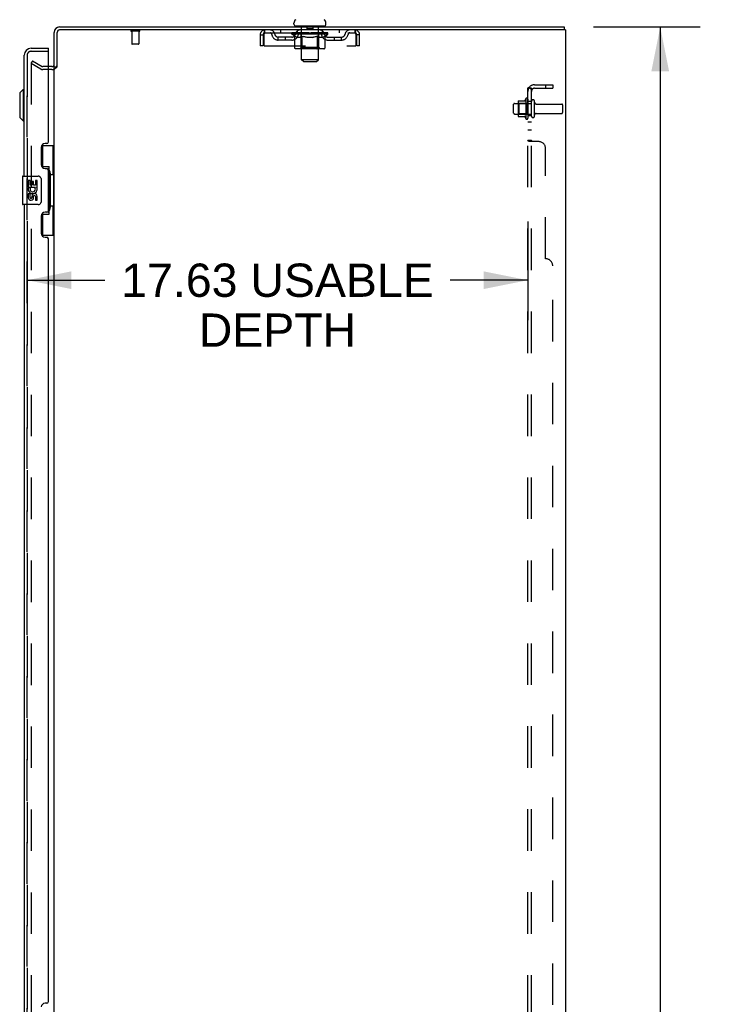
# Model space of a CAD drawing. Header units: inches. Extents: x 0 to 265, y 0 to 172.
# Tile 36 of 39: x 139 to 164, y 94 to 129. Entities that reach past the tile are written whole.
import ezdxf

# ---------------------------------------------------------------- set-up
doc = ezdxf.new("R2010")
doc.units = ezdxf.units.IN
doc.header["$LTSCALE"] = 14.592486
doc.header["$MEASUREMENT"] = 0
doc.linetypes.add('HIDDEN', pattern=[0.2, 0.1, -0.1])
doc.layers.get('0').update_dxf_attribs({"linetype": 'CONTINUOUS'})
for name, color, linetype in [('DEFAULT_2', 8, 'HIDDEN'), ('DIMENSIONS', 7, 'CONTINUOUS'), ('LEFTHAND_DOOR_ASSEMBLY', 7, 'CONTINUOUS'), ('RIGHTHAND_DOOR_ASSEMBLY', 7, 'CONTINUOUS'), ('SUBPANEL', 7, 'CONTINUOUS')]:
    doc.layers.add(name, color=color, linetype=linetype)
doc.styles.get("Standard").update_dxf_attribs({"font": 'arial.ttf'})
doc.dimstyles.new('DIMSTYLE_1', dxfattribs={"dimtxt": 1.17052, "dimasz": 1.560694, "dimexe": 0.09, "dimexo": 0.07, "dimgap": 0.0375, "dimtad": 0, "dimtih": 1, "dimtoh": 1, "dimzin": 4, "dimdsep": 46, "dimtxsty": 'Standard', "dimblk": '_FILLED', "dimblk1": '_FILLED', "dimblk2": '_FILLED', "dimcen": 0.09, "dimadec": 3, "dimazin": 1, "dimtfac": 1, "dimtdec": 3, "dimtofl": 0, "dimtmove": 0, "dimatfit": 3, "dimldrblk": '_FILLED', "dimfxl": 0, "dimtolj": 1, "dimtzin": 4, "dimarcsym": 0})

# ---------------------------------------------------------------- blocks, each defined once
blk = doc.blocks.new('_FILLED')
at = {"color": 0, "linetype": 'ByBlock'}
blk.add_solid([(0, 0), (-1, 0.2), (-1, -0.2)], dxfattribs=at)
blk = doc.blocks.new('*D8')
at = {"layer": 'DIMENSIONS', "color": 2, "linetype": 'Continuous'}
for p, q in [((159.224, 128.43), (162.978, 128.43)), ((161.573, 128.43), (161.573, 93.601)), ((161.573, 56.43), (161.573, 91.26)), ((159.224, 56.43), (162.978, 56.43))]:
    blk.add_line(p, q, dxfattribs=at)
at = {"layer": 'DIMENSIONS', "color": 2, "linetype": 'Continuous', "xscale": 1.5606936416, "yscale": 1.5606936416, "zscale": 1.5606936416}
for p, rotation in [((161.573, 128.43), 90), ((161.573, 56.43), 270)]:
    blk.add_blockref('_FILLED', p, dxfattribs=dict(at, rotation=rotation))
at = {"layer": 'DIMENSIONS', "color": 2, "linetype": 'Continuous', "insert": (161.573, 93.015), "char_height": 1.1705, "width": 4.09029, "attachment_point": 2, "line_spacing_factor": 0.9}
blk.add_mtext('72.00', dxfattribs=at)
blk = doc.blocks.new('*D11')
at = {"layer": 'DIMENSIONS', "color": 2, "linetype": 'Continuous'}
for p, q in [((139.29, 121.588), (139.29, 118.115)), ((156.915, 121.588), (156.915, 118.115)), ((139.29, 119.52), (142.025, 119.52)), ((156.915, 119.52), (154.179, 119.52))]:
    blk.add_line(p, q, dxfattribs=at)
at = {"layer": 'DIMENSIONS', "color": 2, "linetype": 'Continuous', "xscale": 1.5606936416, "yscale": 1.5606936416, "zscale": 1.5606936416, "rotation": 180}
blk.add_blockref('_FILLED', (139.29, 119.52), dxfattribs=at)
at = {"layer": 'DIMENSIONS', "color": 2, "linetype": 'Continuous', "xscale": 1.5606936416, "yscale": 1.5606936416, "zscale": 1.5606936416}
blk.add_blockref('_FILLED', (156.915, 119.52), dxfattribs=at)
at = {"layer": 'DIMENSIONS', "color": 2, "linetype": 'Continuous', "insert": (148.102, 120.105), "char_height": 1.17052, "width": 10.98287, "attachment_point": 2, "line_spacing_factor": 0.9}
blk.add_mtext('17.63 USABLE\\PDEPTH', dxfattribs=at)

msp = doc.modelspace()

# ---------------------------------------------------------------- linework, layer by layer
at = {"color": 7, "linetype": 'Continuous'}
for p, q in [((148.681, 128.529), (148.681, 128.569)), ((149.806, 128.529), (149.806, 128.569)), ((140.244, 126.982), (140.244, 128.241)), ((140.433, 128.43), (158.192, 128.43)), ((148.744, 128.46), (148.744, 128.43)), ((149.744, 128.46), (148.744, 128.46)), ((149.744, 128.46), (149.744, 128.43)), ((158.192, 128.43), (158.192, 128.326)), ((140.159, 127.034), (140.04, 127.034)), ((140.348, 127.013), (140.244, 127.013)), ((140.316, 127.013), (140.316, 126.983))]:
    msp.add_line(p, q, dxfattribs=at)
at = {"color": 3, "linetype": 'Continuous'}
for p, q in [((140.348, 127.013), (140.348, 128.236)), ((158.244, 128.326), (140.438, 128.326)), ((158.244, 128.326), (158.244, 56.534)), ((140.244, 57.878), (140.244, 126.982))]:
    msp.add_line(p, q, dxfattribs=at)
at = {"color": 7, "linetype": 'Continuous'}
for centre, radius, start, end in [((148.825, 128.569), 0.144, 124.6624, 180), ((149.662, 128.569), 0.144, 360, 55.3376), ((140.433, 128.241), 0.189, 90, 180), ((148.75, 128.529), 0.069, 180, 265), ((149.737, 128.529), 0.069, 275, 360), ((140.159, 127.119), 0.085, 270, 360)]:
    msp.add_arc(centre, radius, start, end, dxfattribs=at)
at = {"color": 3, "linetype": 'Continuous'}
for centre, radius in [((140.438, 128.236), 0.09), ((140.433, 128.241), 0.085)]:
    msp.add_arc(centre, radius, 90, 180, dxfattribs=at)
at = {"layer": 'DEFAULT_2', "color": 8, "linetype": 'HIDDEN'}
for p, q in [((143.24, 128.283), (142.956, 128.283)), ((142.974, 128.283), (142.974, 127.836)), ((143.222, 128.283), (143.222, 127.836)), ((147.661, 128.222), (147.661, 128.326)), ((147.661, 128.222), (150.827, 128.222)), ((148.212, 128.326), (148.212, 128.222)), ((148.61, 128.175), (148.61, 128.216)), ((148.61, 128.215), (148.917, 128.215)), ((148.612, 128.215), (148.612, 128.22)), ((148.732, 128.219), (148.612, 128.22)), ((148.62, 128.216), (148.62, 128.222)), ((148.629, 128.212), (148.629, 128.216)), ((148.629, 128.212), (149.859, 128.212)), ((148.638, 128.212), (148.638, 128.216)), ((148.639, 128.212), (148.639, 128.216)), ((148.649, 128.216), (148.649, 128.222)), ((148.665, 128.212), (148.665, 128.216)), ((148.667, 128.212), (148.667, 128.216)), ((148.695, 128.216), (148.695, 128.222)), ((148.71, 128.212), (148.71, 128.216)), ((148.712, 128.212), (148.712, 128.216)), ((148.732, 128.215), (148.732, 128.219)), ((148.759, 128.216), (148.759, 128.222)), ((148.76, 128.212), (148.76, 128.215)), ((148.761, 128.212), (148.761, 128.215)), ((148.764, 128.212), (148.764, 128.215)), ((148.771, 128.212), (148.771, 128.216)), ((148.771, 128.212), (148.771, 128.215)), ((148.774, 128.212), (148.774, 128.216)), ((148.778, 128.212), (148.778, 128.216)), ((148.782, 128.212), (148.782, 128.215)), ((148.796, 128.212), (148.796, 128.215)), ((148.806, 128.222), (148.806, 128.326)), ((148.814, 128.212), (148.814, 128.215)), ((148.815, 128.212), (148.815, 128.218)), ((148.835, 128.212), (148.835, 128.215)), ((148.837, 128.216), (148.837, 128.222)), ((148.846, 128.212), (148.846, 128.216)), ((148.85, 128.212), (148.85, 128.216)), ((148.86, 128.212), (148.86, 128.215)), ((148.871, 128.212), (148.871, 128.219)), ((148.886, 128.212), (148.886, 128.215)), ((148.89, 128.212), (148.89, 128.215)), ((148.917, 128.212), (148.917, 128.215)), ((148.984, 128.215), (148.922, 128.215)), ((148.924, 128.46), (148.924, 128.43)), ((148.927, 128.216), (148.927, 128.222)), ((148.934, 128.212), (148.934, 128.216)), ((148.939, 128.212), (148.939, 128.216)), ((148.944, 127.279), (148.944, 128.43)), ((148.945, 128.212), (148.945, 128.221)), ((148.949, 128.212), (148.949, 128.215)), ((148.96, 128.212), (148.96, 128.215)), ((148.984, 128.212), (148.984, 128.215)), ((149.059, 128.215), (149, 128.215)), ((149.02, 128.212), (149.02, 128.215)), ((149.027, 128.216), (149.027, 128.222)), ((149.031, 128.212), (149.031, 128.216)), ((149.033, 128.212), (149.033, 128.222)), ((149.036, 128.212), (149.036, 128.216)), ((149.043, 128.212), (149.043, 128.216)), ((149.059, 128.212), (149.059, 128.215)), ((149.139, 128.215), (149.085, 128.215)), ((149.098, 128.212), (149.098, 128.215)), ((149.129, 128.215), (149.244, 128.222)), ((149.134, 128.216), (149.134, 128.222)), ((149.134, 128.216), (149.134, 128.222)), ((149.134, 128.222), (149.134, 128.222)), ((149.134, 128.212), (149.134, 128.216)), ((149.138, 128.212), (149.138, 128.216)), ((149.139, 128.45), (149.139, 128.37)), ((149.139, 128.212), (149.139, 128.215)), ((149.14, 128.212), (149.14, 128.216)), ((149.339, 128.36), (149.149, 128.36)), ((149.223, 128.215), (149.175, 128.215)), ((149.18, 128.212), (149.18, 128.215)), ((149.223, 128.212), (149.223, 128.215)), ((149.241, 128.216), (149.241, 128.216)), ((149.241, 128.212), (149.241, 128.216)), ((149.241, 128.212), (149.241, 128.216)), ((149.244, 128.216), (149.244, 128.222)), ((149.244, 128.222), (149.358, 128.215)), ((149.246, 128.212), (149.246, 128.216)), ((149.246, 128.212), (149.246, 128.216)), ((149.246, 128.216), (149.246, 128.216)), ((149.265, 128.212), (149.265, 128.215)), ((149.265, 128.215), (149.313, 128.215)), ((149.307, 128.212), (149.307, 128.215)), ((149.348, 128.212), (149.348, 128.216)), ((149.348, 128.212), (149.348, 128.215)), ((149.348, 128.215), (149.403, 128.215)), ((149.349, 128.45), (149.349, 128.37)), ((149.349, 128.212), (149.349, 128.216)), ((149.353, 128.216), (149.353, 128.222)), ((149.353, 128.222), (149.354, 128.222)), ((149.353, 128.212), (149.353, 128.216)), ((149.354, 128.216), (149.354, 128.222)), ((149.39, 128.212), (149.39, 128.215)), ((149.429, 128.212), (149.429, 128.215)), ((149.429, 128.215), (149.488, 128.215)), ((149.444, 128.212), (149.444, 128.216)), ((149.451, 128.212), (149.451, 128.216)), ((149.454, 128.212), (149.454, 128.222)), ((149.457, 128.212), (149.457, 128.216)), ((149.46, 128.216), (149.46, 128.222)), ((149.468, 128.212), (149.468, 128.215)), ((149.504, 128.212), (149.504, 128.215)), ((149.504, 128.215), (149.566, 128.215)), ((149.528, 128.212), (149.528, 128.215)), ((149.539, 128.212), (149.539, 128.215)), ((149.543, 128.212), (149.543, 128.221)), ((149.544, 127.279), (149.544, 128.43)), ((149.549, 128.212), (149.549, 128.216)), ((149.554, 128.212), (149.554, 128.216)), ((149.56, 128.216), (149.56, 128.222)), ((149.564, 128.46), (149.564, 128.43)), ((149.571, 128.212), (149.571, 128.215)), ((149.571, 128.215), (149.772, 128.215)), ((149.598, 128.212), (149.598, 128.215)), ((149.601, 128.212), (149.601, 128.215)), ((149.616, 128.212), (149.616, 128.219)), ((149.628, 128.212), (149.628, 128.215)), ((149.637, 128.212), (149.637, 128.216)), ((149.641, 128.212), (149.641, 128.216)), ((149.651, 128.216), (149.651, 128.222)), ((149.652, 128.212), (149.652, 128.215)), ((149.673, 128.212), (149.673, 128.218)), ((149.673, 128.212), (149.673, 128.215)), ((149.681, 128.222), (149.681, 128.326)), ((149.691, 128.212), (149.691, 128.215)), ((149.705, 128.212), (149.705, 128.215)), ((149.71, 128.212), (149.71, 128.216)), ((149.713, 128.212), (149.713, 128.216)), ((149.716, 128.212), (149.716, 128.215)), ((149.717, 128.212), (149.717, 128.216)), ((149.724, 128.212), (149.724, 128.215)), ((149.727, 128.212), (149.727, 128.215)), ((149.727, 128.212), (149.727, 128.215)), ((149.729, 128.216), (149.729, 128.222)), ((149.775, 128.212), (149.775, 128.216)), ((149.778, 128.212), (149.778, 128.216)), ((149.792, 128.216), (149.792, 128.222)), ((149.821, 128.212), (149.821, 128.216)), ((149.823, 128.212), (149.823, 128.216)), ((149.839, 128.216), (149.839, 128.222)), ((149.849, 128.212), (149.849, 128.216)), ((149.85, 128.212), (149.85, 128.216)), ((149.859, 128.212), (149.859, 128.216)), ((149.867, 128.216), (149.867, 128.222)), ((149.877, 128.175), (149.877, 128.222)), ((150.275, 128.326), (150.275, 128.222)), ((150.827, 128.326), (150.827, 128.222)), ((147.494, 128.159), (147.494, 127.764)), ((147.494, 128.159), (147.598, 128.159)), ((147.598, 128.159), (147.598, 127.764)), ((147.628, 127.764), (147.628, 128.159)), ((148.129, 127.971), (148.129, 128.075)), ((148.612, 128.075), (148.129, 128.075)), ((148.612, 127.971), (148.129, 127.971)), ((148.379, 127.971), (148.379, 128.075)), ((148.707, 128.108), (148.61, 128.175)), ((149.877, 128.175), (148.61, 128.175)), ((148.707, 127.701), (148.707, 128.108)), ((148.707, 128.108), (148.722, 128.098)), ((148.737, 128.089), (148.722, 128.098)), ((148.752, 128.081), (148.737, 128.089)), ((148.766, 128.074), (148.751, 128.081)), ((148.78, 128.068), (148.766, 128.074)), ((148.794, 128.064), (148.78, 128.069)), ((148.888, 128.064), (148.794, 128.064)), ((148.888, 128.064), (148.903, 128.068)), ((148.917, 128.074), (148.902, 128.068)), ((148.931, 128.081), (148.917, 128.074)), ((148.931, 127.704), (148.931, 128.172)), ((148.946, 128.089), (148.931, 128.081)), ((148.96, 128.097), (148.945, 128.088)), ((148.975, 128.107), (148.96, 128.097)), ((148.975, 127.701), (148.975, 128.107)), ((148.975, 128.107), (149.004, 128.097)), ((149.033, 128.089), (149.004, 128.097)), ((149.061, 128.081), (149.032, 128.089)), ((149.089, 128.074), (149.061, 128.081)), ((149.117, 128.069), (149.089, 128.074)), ((149.145, 128.064), (149.117, 128.069)), ((149.343, 128.064), (149.145, 128.064)), ((149.343, 128.064), (149.37, 128.069)), ((149.398, 128.074), (149.37, 128.068)), ((149.426, 128.081), (149.397, 128.074)), ((149.453, 128.088), (149.425, 128.081)), ((149.482, 128.097), (149.453, 128.088)), ((149.51, 128.106), (149.481, 128.097)), ((149.51, 127.701), (149.51, 128.106)), ((149.51, 128.106), (149.524, 128.097)), ((149.538, 128.088), (149.524, 128.097)), ((149.552, 128.081), (149.538, 128.088)), ((149.565, 128.074), (149.552, 128.081)), ((149.556, 127.704), (149.556, 128.172)), ((149.579, 128.069), (149.565, 128.074)), ((149.592, 128.064), (149.579, 128.069)), ((149.696, 128.064), (149.592, 128.064)), ((149.696, 128.064), (149.71, 128.069)), ((149.723, 128.074), (149.709, 128.069)), ((149.736, 128.081), (149.723, 128.074)), ((149.75, 128.088), (149.736, 128.081)), ((149.764, 128.097), (149.75, 128.088)), ((149.778, 128.106), (149.764, 128.097)), ((149.778, 128.106), (149.877, 128.175)), ((149.778, 127.701), (149.778, 128.106)), ((149.875, 128.075), (150.358, 128.075)), ((149.875, 127.971), (150.358, 127.971)), ((150.108, 127.971), (150.108, 128.075)), ((150.358, 127.971), (150.358, 128.075)), ((150.86, 128.159), (150.86, 127.764)), ((150.89, 127.764), (150.89, 128.159)), ((150.994, 128.159), (150.89, 128.159)), ((150.994, 127.764), (150.994, 128.159)), ((143.212, 127.826), (142.984, 127.826)), ((147.598, 127.764), (147.494, 127.764)), ((147.628, 127.764), (150.86, 127.764)), ((149.735, 127.664), (148.75, 127.664)), ((148.931, 127.704), (148.891, 127.664)), ((149.556, 127.704), (148.931, 127.704)), ((149.489, 127.664), (149.491, 127.664)), ((149.496, 127.666), (149.499, 127.668)), ((149.499, 127.668), (149.501, 127.671)), ((149.556, 127.704), (149.596, 127.664)), ((150.994, 127.764), (150.89, 127.764)), ((139.483, 127.235), (139.431, 127.145)), ((139.431, 127.165), (139.431, 57.696)), ((139.483, 127.235), (139.823, 127.039)), ((149.013, 127.21), (148.944, 127.279)), ((149.544, 127.279), (148.944, 127.279)), ((149.013, 127.21), (149.475, 127.21)), ((149.475, 127.21), (149.544, 127.279)), ((139.771, 126.949), (139.431, 127.145)), ((140.04, 127.034), (139.839, 127.034)), ((140.159, 126.93), (139.839, 126.93)), ((156.579, 125.811), (156.579, 125.3)), ((156.589, 125.833), (156.817, 125.833)), ((156.845, 125.911), (156.845, 125.199)), ((156.915, 125.889), (156.915, 125.221)), ((157.04, 125.298), (157.04, 125.813)), ((157.15, 125.298), (157.15, 125.813)), ((156.415, 125.398), (156.415, 125.713)), ((156.445, 125.743), (157.04, 125.743)), ((156.599, 125.739), (156.579, 125.759)), ((156.599, 125.739), (156.599, 125.372)), ((156.895, 125.739), (156.599, 125.739)), ((156.895, 125.739), (156.915, 125.759)), ((156.895, 125.739), (156.895, 125.372)), ((157.212, 125.72), (158.11, 125.72)), ((158.14, 125.42), (158.14, 125.69)), ((156.445, 125.368), (157.04, 125.368)), ((156.599, 125.372), (156.579, 125.352)), ((156.589, 125.278), (156.817, 125.278)), ((156.895, 125.372), (156.599, 125.372)), ((156.895, 125.372), (156.915, 125.352)), ((157.212, 125.39), (158.11, 125.39))]:
    msp.add_line(p, q, dxfattribs=at)
for points in [[(147.628, 128.159), (147.63, 128.178), (147.632, 128.196), (147.635, 128.214), (147.637, 128.232), (147.639, 128.248), (147.642, 128.263), (147.644, 128.277), (147.647, 128.29), (147.649, 128.301), (147.651, 128.31), (147.654, 128.317), (147.656, 128.322), (147.658, 128.325), (147.661, 128.326)], [(147.628, 128.159), (147.63, 128.166), (147.632, 128.173), (147.635, 128.18), (147.637, 128.187), (147.639, 128.193), (147.642, 128.198), (147.644, 128.204), (147.647, 128.208), (147.649, 128.213), (147.651, 128.216), (147.654, 128.219), (147.656, 128.221), (147.658, 128.222), (147.661, 128.222)], [(150.827, 128.326), (150.829, 128.325), (150.831, 128.322), (150.834, 128.317), (150.836, 128.31), (150.838, 128.301), (150.841, 128.29), (150.843, 128.277), (150.846, 128.263), (150.848, 128.248), (150.85, 128.232), (150.853, 128.214), (150.855, 128.196), (150.857, 128.178), (150.86, 128.159)], [(150.827, 128.222), (150.829, 128.222), (150.831, 128.221), (150.834, 128.219), (150.836, 128.216), (150.838, 128.213), (150.841, 128.208), (150.843, 128.204), (150.846, 128.198), (150.848, 128.193), (150.85, 128.187), (150.853, 128.18), (150.855, 128.173), (150.857, 128.166), (150.86, 128.159)], [(148.75, 127.664), (148.745, 127.664), (148.74, 127.665), (148.735, 127.666), (148.73, 127.668), (148.725, 127.671), (148.721, 127.674), (148.717, 127.677), (148.714, 127.681), (148.711, 127.686), (148.709, 127.691), (148.708, 127.696), (148.707, 127.701)], [(148.996, 127.664), (148.994, 127.664), (148.991, 127.665), (148.989, 127.666), (148.986, 127.668), (148.984, 127.671), (148.982, 127.674), (148.98, 127.677), (148.978, 127.681), (148.977, 127.686), (148.976, 127.691), (148.975, 127.696), (148.975, 127.701)], [(149.491, 127.664), (149.494, 127.665), (149.496, 127.666)], [(149.501, 127.671), (149.503, 127.674), (149.505, 127.677), (149.507, 127.681), (149.508, 127.686)], [(149.503, 127.674), (149.505, 127.677), (149.507, 127.681)], [(149.508, 127.686), (149.509, 127.691), (149.51, 127.696), (149.51, 127.701)], [(149.509, 127.691), (149.51, 127.696), (149.51, 127.701)], [(149.735, 127.664), (149.74, 127.664), (149.745, 127.665), (149.75, 127.666), (149.755, 127.668), (149.76, 127.671), (149.764, 127.674), (149.768, 127.677), (149.771, 127.681), (149.774, 127.686), (149.776, 127.691), (149.777, 127.696), (149.778, 127.701)], [(139.448, 127.185), (139.448, 127.185), (139.447, 127.185), (139.447, 127.185), (139.446, 127.184), (139.445, 127.184), (139.445, 127.184), (139.444, 127.184), (139.444, 127.184), (139.443, 127.184), (139.442, 127.183), (139.442, 127.183), (139.441, 127.183), (139.441, 127.182), (139.44, 127.182), (139.439, 127.182), (139.439, 127.181), (139.438, 127.181), (139.438, 127.18), (139.437, 127.18), (139.437, 127.179), (139.436, 127.179), (139.436, 127.178), (139.435, 127.178), (139.435, 127.177), (139.435, 127.177), (139.434, 127.176), (139.434, 127.175), (139.434, 127.175), (139.433, 127.174), (139.433, 127.173), (139.433, 127.173), (139.432, 127.172), (139.432, 127.171), (139.432, 127.171), (139.432, 127.17), (139.432, 127.169), (139.431, 127.168), (139.431, 127.168), (139.431, 127.167), (139.431, 127.166), (139.431, 127.165), (139.431, 127.165)], [(139.456, 127.183), (139.456, 127.183), (139.455, 127.183), (139.454, 127.183), (139.454, 127.184), (139.453, 127.184), (139.453, 127.184), (139.452, 127.184), (139.451, 127.184), (139.451, 127.184), (139.45, 127.185), (139.449, 127.185), (139.449, 127.185), (139.448, 127.185)]]:
    msp.add_lwpolyline(points, dxfattribs=at)
for centre, radius, start, end in [((142.956, 128.305), 0.0215, 90, 270), ((143.24, 128.305), 0.0215, 270, 90), ((147.661, 128.159), 0.167, 90, 180), ((147.661, 128.159), 0.063, 90, 180), ((147.84, 128.159), 0.167, 8.0716, 90), ((147.84, 128.16), 0.0625, 7.9863, 90), ((148.901, 128.159), 0.167, 90, 171.9284), ((148.75, 128.529), 0.069, 265, 270), ((148.901, 128.16), 0.0625, 90, 172.0137), ((148.891, 128.172), 0.0398, 0, 90), ((148.914, 128.43), 0.03, 0, 90), ((149.129, 128.45), 0.01, 0, 90), ((149.149, 128.37), 0.01, 180, 270), ((149.339, 128.37), 0.01, 270, 360), ((149.359, 128.45), 0.01, 90, 180), ((149.574, 128.43), 0.03, 90, 180), ((149.596, 128.172), 0.0398, 90, 180), ((149.586, 128.159), 0.167, 8.0716, 90), ((149.587, 128.16), 0.0625, 7.9863, 90), ((149.737, 128.529), 0.069, 270, 275), ((150.647, 128.159), 0.167, 90, 171.9284), ((150.647, 128.16), 0.0625, 90, 172.0137), ((150.827, 128.159), 0.167, 0, 90), ((150.827, 128.159), 0.063, 0, 90), ((148.129, 128.2), 0.229, 187.9863, 270), ((148.129, 128.2), 0.125, 188.0716, 270), ((148.612, 128.2), 0.125, 270, 351.9284), ((148.612, 128.2), 0.229, 270, 352.0137), ((149.875, 128.2), 0.229, 187.9863, 270), ((149.875, 128.2), 0.125, 188.0716, 270), ((150.358, 128.2), 0.125, 270, 351.9284), ((150.358, 128.2), 0.229, 270, 352.0137), ((142.984, 127.836), 0.01, 180, 270), ((143.212, 127.836), 0.01, 270, 360), ((139.839, 127.067), 0.137, 240, 270), ((139.839, 127.067), 0.033, 240, 270), ((140.159, 127.119), 0.189, 270, 360), ((156.589, 125.823), 0.01, 90, 174.8062), ((156.72, 125.811), 0.141, 174.7919, 180), ((156.798, 125.843), 0.01, 270, 336.0321), ((157.445, 125.555), 0.698, 149.3369, 156.0321), ((156.876, 125.889), 0.0384, 0, 145.5503), ((157.095, 125.813), 0.055, 360, 180), ((157.212, 125.783), 0.0625, 180, 270), ((156.445, 125.713), 0.03, 90, 180), ((158.11, 125.69), 0.03, 360, 90), ((158.11, 125.42), 0.03, 270, 0), ((156.445, 125.398), 0.03, 180, 270), ((156.72, 125.3), 0.141, 180, 185.2081), ((156.589, 125.288), 0.01, 185.1938, 270), ((156.798, 125.268), 0.01, 23.9679, 90), ((157.445, 125.555), 0.698, 203.9679, 210.6631), ((156.876, 125.221), 0.0384, 214.4497, 360), ((157.095, 125.298), 0.055, 180, 0), ((157.212, 125.328), 0.0625, 90, 180)]:
    msp.add_arc(centre, radius, start, end, dxfattribs=at)
for centre, major_axis, ratio, start_param, end_param in [((149.244, 128.222), (0.633, 0.007), 0.05963, 9.249616, 9.431313), ((149.244, 128.222), (0.633, 0), 0.060556, -3.083241, -2.96706), ((148.566, 128.21), (0.198, 0.002), 0.05963, 0.25549, 1.295341), ((149.244, 128.222), (0.633, 0.013), 0.05688, 2.791345, 2.965878), ((148.635, 128.21), (0.198, -0.002), 0.05963, 0.605815, 1.645666), ((149.244, 128.222), (0.633, -0.007), 0.05963, -2.96643, -2.791898), ((148.566, 128.204), (0.198, 0.004), 0.05688, 1.20151, 1.294789), ((148.635, 128.204), (0.198, 0), 0.060556, 1.551758, 1.645036), ((148.591, 128.204), (0.198, 0.002), 0.05963, 1.170259, 1.376596), ((148.636, 128.206), (0.164, 0.002), 0.05963, 1.065228, 1.614276), ((148.616, 128.206), (0.164, 0.003), 0.05688, 0.890143, 1.43919), ((148.674, 128.206), (0.164, 0), 0.060556, 1.240391, 1.789438), ((148.563, 128.21), (0.198, 0.004), 0.05688, 0.080405, 1.120256), ((149.244, 128.222), (0.633, 0.019), 0.052395, 2.616403, 2.790936), ((148.697, 128.21), (0.198, -0.004), 0.05688, 0.7809, 1.820751), ((149.244, 128.222), (0.633, -0.013), 0.05688, -2.791345, -2.616812), ((148.563, 128.204), (0.198, 0.006), 0.052395, 1.026568, 1.119847), ((148.697, 128.204), (0.198, -0.002), 0.05963, 1.72692, 1.820198), ((148.616, 128.206), (0.164, 0.005), 0.052395, 0.715201, 1.264248), ((148.73, 128.206), (0.164, -0.002), 0.05963, 1.415553, 1.9646), ((149.244, 128.222), (0.633, 0.025), 0.046319, 2.441654, 2.616187), ((148.777, 128.21), (0.198, -0.006), 0.052395, 0.955842, 1.995693), ((148.58, 128.21), (0.198, 0.006), 0.052395, -0.094537, 0.945314), ((149.244, 128.222), (0.633, -0.019), 0.052395, -2.616403, -2.44187), ((148.58, 128.204), (0.198, 0.008), 0.046319, 0.851819, 0.945098), ((148.777, 128.204), (0.198, -0.004), 0.05688, 1.902006, 1.995284), ((148.634, 128.206), (0.164, 0.006), 0.046319, 0.540452, 1.089499), ((148.801, 128.206), (0.164, -0.003), 0.05688, 1.590638, 2.139686), ((148.591, 128.21), (0.198, 0), 0.060556, 0.430652, 0.777569), ((149.244, 128.222), (0.633, 0.029), 0.038841, 2.267123, 2.441656), ((148.87, 128.21), (0.198, -0.008), 0.046319, 1.130591, 2.170442), ((148.617, 128.21), (0.198, 0.008), 0.046319, -0.269286, 0.770565), ((149.244, 128.222), (0.633, -0.025), 0.046319, -2.441654, -2.267121), ((148.617, 128.204), (0.198, 0.009), 0.038841, 0.677289, 0.770567), ((148.87, 128.204), (0.198, -0.006), 0.052395, 2.076947, 2.170226), ((148.671, 128.206), (0.164, 0.008), 0.038841, 0.365921, 0.914969), ((148.885, 128.206), (0.164, -0.005), 0.052395, 1.76558, 2.314627), ((149.244, 128.222), (0.633, 0.033), 0.030195, 2.09281, 2.267343), ((148.975, 128.21), (0.198, -0.009), 0.038841, 1.305122, 2.344973), ((148.673, 128.21), (0.198, 0.009), 0.038841, -0.443817, 0.596034), ((149.244, 128.222), (0.633, -0.029), 0.038841, -2.267123, -2.092591), ((148.673, 128.204), (0.198, 0.01), 0.030195, 0.502975, 0.596254), ((148.975, 128.204), (0.198, -0.008), 0.046319, 2.251696, 2.344975), ((148.725, 128.206), (0.164, 0.009), 0.030195, 0.191608, 0.740655), ((148.981, 128.206), (0.164, -0.006), 0.046319, 1.940329, 2.489376), ((148.746, 128.21), (0.198, 0.01), 0.030195, -0.61813, 0.421721), ((149.244, 128.222), (0.633, 0.036), 0.020645, 1.918687, 2.09322), ((149.088, 128.21), (0.198, -0.01), 0.030195, 1.479435, 2.519286), ((149.244, 128.222), (0.633, -0.033), 0.030195, -2.09281, -1.918277), ((148.746, 128.204), (0.198, 0.011), 0.020645, 0.328852, 0.422131), ((149.088, 128.204), (0.198, -0.009), 0.038841, 2.426227, 2.519505), ((148.795, 128.206), (0.164, 0.009), 0.020645, 0.017485, 0.566532), ((149.084, 128.206), (0.164, -0.008), 0.038841, 2.11486, 2.663907), ((148.835, 128.21), (0.198, 0.011), 0.020645, -0.792253, 0.247598), ((149.244, 128.222), (0.633, 0.038), 0.010478, 1.744704, 1.919237), ((149.206, 128.21), (0.198, -0.011), 0.020645, 1.653558, 2.693409), ((149.244, 128.222), (0.633, -0.036), 0.020645, -1.918687, -1.744154), ((148.835, 128.204), (0.198, 0.012), 0.010478, 0.154869, 0.248148), ((149.206, 128.204), (0.198, -0.01), 0.030195, 2.60054, 2.693819), ((148.879, 128.206), (0.164, 0.01), 0.010478, 6.126688, 6.675735), ((149.193, 128.206), (0.164, -0.009), 0.030195, 2.289173, 2.83822), ((148.936, 128.21), (0.198, 0.012), 0.010478, -0.966236, -0.000846), ((149.324, 128.21), (0.198, -0.012), 0.010478, 1.827541, 2.867392), ((149.244, 128.222), (0.633, -0.038), 0.010478, -1.744704, -1.570171), ((149.324, 128.204), (0.198, -0.011), 0.020645, 2.774664, 2.867942), ((149.302, 128.206), (0.164, -0.009), 0.020645, 2.463296, 3.012344), ((149.163, 128.21), (0.198, 0.012), 0.010478, 0.274201, 1.314052), ((149.077, 128.206), (0.164, 0.01), 0.010478, -0.000483, 0.504314), ((149.047, 128.204), (0.198, 0.012), 0.010478, 0.099668, 0.192946), ((149.244, 128.222), (0.633, 0.038), 0.010478, -1.571421, -1.396888), ((149.441, 128.204), (0.198, -0.012), 0.010478, 2.948646, 3.041925), ((149.411, 128.206), (0.164, -0.01), 0.010478, 2.637279, 3.142076), ((149.282, 128.21), (0.198, 0.011), 0.020645, 0.448184, 1.488034), ((149.185, 128.206), (0.164, 0.009), 0.020645, 0.129249, 0.678296), ((149.163, 128.204), (0.198, 0.011), 0.020645, 0.273651, 0.366929), ((149.551, 128.21), (0.198, -0.012), 0.010478, -3.140747, -2.175357), ((149.244, 128.222), (0.633, 0.036), 0.020645, -1.397439, -1.222906), ((149.244, 128.222), (0.633, -0.038), 0.010478, 1.222355, 1.396888), ((149.4, 128.21), (0.198, 0.01), 0.030195, 0.622307, 1.662158), ((149.295, 128.206), (0.164, 0.009), 0.030195, 0.303372, 0.852419), ((149.608, 128.206), (0.164, -0.01), 0.010478, 2.749043, 3.29809), ((149.652, 128.21), (0.198, -0.011), 0.020645, 2.893995, 3.933846), ((149.282, 128.204), (0.198, 0.01), 0.030195, 0.447774, 0.541052), ((149.652, 128.204), (0.198, -0.012), 0.010478, 2.893445, 2.986723), ((149.244, 128.222), (0.633, 0.033), 0.030195, -1.223315, -1.048783), ((149.244, 128.222), (0.633, -0.036), 0.020645, 1.048373, 1.222906), ((149.512, 128.21), (0.198, 0.009), 0.038841, 0.79662, 1.836471), ((149.403, 128.206), (0.164, 0.008), 0.038841, 0.477686, 1.026733), ((149.692, 128.206), (0.164, -0.009), 0.020645, 2.57506, 3.124108), ((149.741, 128.21), (0.198, -0.01), 0.030195, 2.719872, 3.759723), ((149.617, 128.21), (0.198, 0.008), 0.046319, 0.971151, 2.011002), ((149.4, 128.204), (0.198, 0.009), 0.038841, 0.622087, 0.715366), ((149.741, 128.204), (0.198, -0.011), 0.020645, 2.719462, 2.812741), ((149.244, 128.222), (0.633, 0.029), 0.038841, -1.049002, -0.874469), ((149.244, 128.222), (0.633, -0.033), 0.030195, 0.87425, 1.048783), ((149.507, 128.206), (0.164, 0.006), 0.046319, 0.652216, 1.201263), ((149.711, 128.21), (0.198, 0.006), 0.052395, 1.1459, 2.185751), ((149.762, 128.206), (0.164, -0.009), 0.030195, 2.400937, 2.949985), ((149.815, 128.21), (0.198, -0.009), 0.038841, 2.545558, 3.585409), ((149.602, 128.206), (0.164, 0.005), 0.052395, 0.826965, 1.376012), ((149.512, 128.204), (0.198, 0.008), 0.046319, 0.796618, 0.889896), ((149.815, 128.204), (0.198, -0.01), 0.030195, 2.545339, 2.638617), ((149.79, 128.21), (0.198, 0.004), 0.05688, 1.320842, 2.360692), ((149.244, 128.222), (0.633, 0.025), 0.046319, -0.874471, -0.699939), ((149.244, 128.222), (0.633, -0.029), 0.038841, 0.699936, 0.874469), ((149.871, 128.21), (0.198, -0.008), 0.046319, 2.371028, 3.410879), ((149.816, 128.206), (0.164, -0.008), 0.038841, 2.226624, 2.775671), ((149.853, 128.21), (0.198, 0.002), 0.05963, 1.495927, 2.535778), ((149.687, 128.206), (0.164, 0.003), 0.05688, 1.001907, 1.550954), ((149.908, 128.21), (0.198, -0.006), 0.052395, 2.196279, 3.23613), ((149.617, 128.204), (0.198, 0.006), 0.052395, 0.971367, 1.064645), ((149.853, 128.206), (0.164, -0.006), 0.046319, 2.052093, 2.601141), ((149.897, 128.21), (0.198, 0), 0.060556, 1.671089, 2.71094), ((149.871, 128.204), (0.198, -0.009), 0.038841, 2.371026, 2.464304), ((149.925, 128.21), (0.198, -0.004), 0.05688, 2.021337, 3.061188), ((149.244, 128.222), (0.633, 0.019), 0.052395, -0.699723, -0.52519), ((149.244, 128.222), (0.633, -0.025), 0.046319, 0.525406, 0.699939), ((149.921, 128.21), (0.198, -0.002), 0.05963, 1.846251, 2.886102), ((149.758, 128.206), (0.164, 0.002), 0.05963, 1.176993, 1.72604), ((149.872, 128.206), (0.164, -0.005), 0.052395, 1.877344, 2.426392), ((149.813, 128.206), (0.164, 0), 0.060556, 1.352155, 1.901202), ((149.871, 128.206), (0.164, -0.003), 0.05688, 1.702402, 2.25145), ((149.851, 128.206), (0.164, -0.002), 0.05963, 1.527317, 2.076364), ((149.711, 128.204), (0.198, 0.004), 0.05688, 1.146309, 1.239587), ((149.908, 128.204), (0.198, -0.008), 0.046319, 2.196495, 2.289773), ((149.244, 128.222), (0.633, 0.013), 0.05688, -0.524781, -0.350248), ((149.244, 128.222), (0.633, -0.019), 0.052395, 0.350657, 0.52519), ((149.79, 128.204), (0.198, 0.002), 0.05963, 1.321394, 1.414673), ((149.925, 128.204), (0.198, -0.006), 0.052395, 2.021746, 2.115024), ((149.244, 128.222), (0.633, 0.007), 0.05963, -0.349695, -0.175162), ((149.244, 128.222), (0.633, -0.013), 0.05688, 0.175715, 0.350248), ((149.853, 128.204), (0.198, 0), 0.060556, 1.496556, 1.589835), ((149.921, 128.204), (0.198, -0.004), 0.05688, 1.846804, 1.940083), ((149.897, 128.204), (0.198, -0.002), 0.05963, 1.671719, 1.764997), ((149.244, 128.222), (0.633, 0), 0.060556, -0.174533, 0), ((149.244, 128.222), (0.633, -0.007), 0.05963, 0.000629, 0.175162)]:
    msp.add_ellipse(centre, major_axis=major_axis, ratio=ratio, start_param=start_param, end_param=end_param, dxfattribs=at)
at = {"layer": 'LEFTHAND_DOOR_ASSEMBLY', "color": 8, "linetype": 'HIDDEN'}
for p, q in [((139.432, 127.576), (140.02, 127.576)), ((139.29, 57.427), (139.29, 127.434))]:
    msp.add_line(p, q, dxfattribs=at)
msp.add_arc((139.432, 127.434), 0.142, 90, 180, dxfattribs=at)
at = {"layer": 'RIGHTHAND_DOOR_ASSEMBLY', "color": 3, "linetype": 'Continuous'}
for p, q in [((139.432, 127.68), (140.04, 127.68)), ((140.04, 124.388), (140.04, 127.556)), ((139.186, 123.18), (139.186, 127.434)), ((139.79, 124.198), (139.79, 123.578)), ((139.98, 124.328), (139.92, 124.328)), ((139.92, 123.448), (139.98, 123.448)), ((140.04, 121.973), (140.04, 123.388)), ((139.186, 122.18), (139.186, 92.93)), ((139.79, 121.783), (139.79, 121.163)), ((139.98, 121.913), (139.92, 121.913)), ((139.92, 121.033), (139.98, 121.033)), ((140.04, 94.138), (140.04, 120.973)), ((139.98, 94.078), (139.92, 94.078))]:
    msp.add_line(p, q, dxfattribs=at)
at = {"layer": 'RIGHTHAND_DOOR_ASSEMBLY', "color": 8, "linetype": 'HIDDEN'}
for p, q in [((139.432, 127.576), (140.02, 127.576)), ((139.29, 127.434), (139.29, 57.427))]:
    msp.add_line(p, q, dxfattribs=at)
at = {"layer": 'RIGHTHAND_DOOR_ASSEMBLY', "color": 7, "linetype": 'Continuous'}
for p, q in [((140.04, 127.576), (140.02, 127.576)), ((140.04, 127.576), (140.04, 127.68)), ((139.028, 126.113), (139.146, 126.231)), ((139.028, 126.113), (139.028, 125.247)), ((139.146, 126.231), (139.146, 125.129)), ((139.146, 126.231), (139.186, 126.231)), ((139.028, 125.247), (139.146, 125.129)), ((139.146, 125.129), (139.186, 125.129)), ((139.803, 124.255), (140.244, 124.255)), ((139.84, 123.475), (139.84, 124.255)), ((140.205, 123.23), (140.205, 124.255)), ((139.84, 123.52), (140.067, 123.52)), ((140.067, 121.84), (140.067, 123.52)), ((139.126, 123.165), (139.126, 122.195)), ((139.141, 123.18), (139.681, 123.18)), ((139.329, 123.026), (139.329, 122.796)), ((139.392, 123.026), (139.329, 123.026)), ((139.392, 122.859), (139.392, 123.026)), ((139.454, 122.995), (139.454, 122.859)), ((139.515, 122.995), (139.454, 122.995)), ((139.515, 122.859), (139.515, 122.995)), ((139.58, 123.026), (139.58, 122.859)), ((139.643, 123.026), (139.58, 123.026)), ((139.643, 122.796), (139.643, 123.026)), ((139.781, 123.08), (139.781, 122.28)), ((140.104, 123.281), (140.104, 123.26)), ((140.104, 123.23), (140.104, 122.13)), ((140.226, 123.23), (140.104, 123.23)), ((140.226, 122.13), (140.226, 123.23)), ((139.329, 122.796), (139.59, 122.796)), ((139.399, 122.76), (139.342, 122.785)), ((139.454, 122.859), (139.392, 122.859)), ((139.58, 122.859), (139.515, 122.859)), ((139.59, 122.796), (139.563, 122.776)), ((139.625, 122.796), (139.643, 122.796)), ((139.329, 122.565), (139.329, 122.429)), ((139.392, 122.565), (139.329, 122.565)), ((139.392, 122.429), (139.392, 122.565)), ((139.454, 122.471), (139.454, 122.429)), ((139.515, 122.408), (139.515, 122.477)), ((139.58, 122.471), (139.58, 122.334)), ((139.58, 122.334), (139.643, 122.334)), ((139.643, 122.334), (139.643, 122.471)), ((139.681, 122.18), (139.141, 122.18)), ((140.226, 122.13), (140.104, 122.13)), ((140.104, 122.1), (140.104, 122.079)), ((140.205, 121.105), (140.205, 122.13)), ((139.84, 121.105), (139.84, 121.885)), ((139.84, 121.84), (140.067, 121.84)), ((139.803, 121.105), (140.244, 121.105))]:
    msp.add_line(p, q, dxfattribs=at)
for points in [[(140.031, 123.419), (140.033, 123.423), (140.038, 123.431), (140.043, 123.439), (140.047, 123.446), (140.051, 123.453), (140.055, 123.46), (140.058, 123.466), (140.06, 123.471), (140.062, 123.476), (140.064, 123.481), (140.065, 123.485), (140.066, 123.489), (140.067, 123.493), (140.067, 123.496)], [(139.774, 123.116), (139.776, 123.111), (139.778, 123.105), (139.779, 123.099), (139.78, 123.093), (139.78, 123.087), (139.781, 123.08)], [(139.781, 122.28), (139.78, 122.274), (139.78, 122.268), (139.779, 122.262), (139.778, 122.256), (139.776, 122.25), (139.774, 122.244)], [(140.067, 121.864), (140.067, 121.867), (140.066, 121.871), (140.065, 121.875), (140.064, 121.879), (140.062, 121.884), (140.06, 121.889), (140.058, 121.895), (140.055, 121.901), (140.051, 121.907), (140.047, 121.914), (140.043, 121.921), (140.038, 121.929), (140.033, 121.938), (140.031, 121.941)]]:
    msp.add_lwpolyline(points, dxfattribs=at)
at = {"layer": 'RIGHTHAND_DOOR_ASSEMBLY', "color": 3, "linetype": 'Continuous'}
for centre, radius, start, end in [((139.432, 127.434), 0.246, 90, 180), ((140.02, 127.556), 0.02, 0, 90), ((139.98, 124.388), 0.06, 270, 360), ((139.92, 124.198), 0.13, 90, 180), ((139.92, 123.578), 0.13, 180, 270), ((139.98, 123.388), 0.06, 0, 90), ((139.98, 121.973), 0.06, 270, 360), ((139.92, 121.783), 0.13, 90, 180), ((139.92, 121.163), 0.13, 180, 270), ((139.98, 120.973), 0.06, 0, 90), ((139.92, 93.948), 0.13, 90, 180), ((139.98, 94.138), 0.06, 270, 360)]:
    msp.add_arc(centre, radius, start, end, dxfattribs=at)
at = {"layer": 'RIGHTHAND_DOOR_ASSEMBLY', "color": 8, "linetype": 'HIDDEN'}
msp.add_arc((139.432, 127.434), 0.142, 90, 180, dxfattribs=at)
at = {"layer": 'RIGHTHAND_DOOR_ASSEMBLY', "color": 7, "linetype": 'Continuous'}
for centre, radius, start, end in [((139.35, 127.29), 0.26, 87.3726, 90), ((139.141, 123.165), 0.015, 90, 180), ((139.681, 123.08), 0.1, 21.205, 90), ((139.486, 122.722), 0.157, 156.5966, 341.8791), ((139.486, 122.722), 0.0943, 156.5966, 35.1122), ((139.486, 122.722), 0.157, 25.737, 27.8532), ((139.489, 122.722), 0.154, 341.4199, 26.1963), ((139.423, 122.429), 0.0943, 180, 248.6704), ((139.423, 122.429), 0.0943, 248.6999, 347.4338), ((139.423, 122.429), 0.0314, 180, 0.0485), ((139.549, 122.471), 0.0943, 0, 180), ((139.549, 122.466), 0.0362, 83.4285, 161.7628), ((139.549, 122.471), 0.0314, 0, 81.2295), ((139.141, 122.195), 0.015, 180, 270), ((139.681, 122.28), 0.1, 270, 338.8004)]:
    msp.add_arc(centre, radius, start, end, dxfattribs=at)
for centre, start_param, end_param in [((140, 123.271), -1.51401, -0.699287), ((140, 123.271), -2.442306, -1.627583), ((140, 122.09), -1.51401, -0.699287), ((140, 122.09), -2.442306, -1.627583)]:
    msp.add_ellipse(centre, major_axis=(0, 0.18), ratio=0.579493, start_param=start_param, end_param=end_param, dxfattribs=at)
at = {"layer": 'SUBPANEL', "color": 8, "linetype": 'HIDDEN'}
for p, q in [((156.915, 58.586), (156.915, 126.274)), ((157.04, 126.274), (156.915, 126.274)), ((156.969, 126.313), (157.065, 126.233)), ((157.04, 58.586), (157.04, 126.274)), ((157.04, 126.254), (157.04, 126.254)), ((157.152, 126.399), (157.79, 126.399)), ((157.152, 126.274), (157.79, 126.274)), ((157.54, 126.399), (157.54, 126.274)), ((157.79, 126.399), (157.79, 126.274)), ((157.04, 125.805), (156.915, 125.805)), ((157.04, 125.305), (156.915, 125.305)), ((157.04, 125.077), (156.915, 125.077)), ((157.04, 124.796), (156.915, 124.796)), ((157.04, 124.434), (156.915, 124.434)), ((157.29, 124.399), (156.969, 124.399)), ((157.04, 124.433), (157.04, 124.434)), ((157.54, 120.274), (157.54, 124.149)), ((157.79, 64.836), (157.79, 120.024))]:
    msp.add_line(p, q, dxfattribs=at)
for points in [[(156.945, 126.298), (156.938, 126.294), (156.934, 126.293), (156.93, 126.291), (156.927, 126.289), (156.924, 126.287), (156.921, 126.286), (156.919, 126.284), (156.917, 126.281), (156.916, 126.279), (156.915, 126.277), (156.915, 126.276), (156.915, 126.274)], [(156.969, 126.313), (156.966, 126.31), (156.964, 126.308), (156.961, 126.306), (156.957, 126.303), (156.953, 126.301), (156.949, 126.299), (156.945, 126.298)], [(156.983, 126.274), (156.983, 126.274), (156.982, 126.274), (156.981, 126.274), (156.981, 126.274), (156.981, 126.274), (156.98, 126.274), (156.98, 126.274), (156.98, 126.274)], [(156.98, 126.274), (156.98, 126.274), (156.98, 126.274), (156.98, 126.274), (156.98, 126.274), (156.981, 126.274), (156.981, 126.274), (156.982, 126.274), (156.983, 126.274), (156.983, 126.274), (156.984, 126.274), (156.985, 126.273), (156.985, 126.273), (156.986, 126.273), (156.987, 126.273), (156.988, 126.273), (156.988, 126.273), (156.989, 126.273), (156.99, 126.272), (156.991, 126.272), (156.991, 126.272), (156.992, 126.272), (156.993, 126.272), (156.994, 126.271), (156.995, 126.271), (156.996, 126.271), (156.996, 126.271), (156.997, 126.27), (156.998, 126.27), (156.999, 126.27), (157, 126.27), (157.001, 126.269), (157.002, 126.269), (157.003, 126.269), (157.004, 126.269), (157.005, 126.268), (157.006, 126.268), (157.007, 126.268), (157.008, 126.267), (157.009, 126.267), (157.01, 126.267), (157.011, 126.266), (157.012, 126.266), (157.013, 126.266), (157.014, 126.265), (157.015, 126.265), (157.016, 126.264), (157.017, 126.264), (157.018, 126.264), (157.019, 126.263), (157.02, 126.263), (157.021, 126.262), (157.022, 126.262), (157.023, 126.261), (157.024, 126.261), (157.025, 126.261), (157.026, 126.26), (157.027, 126.26), (157.028, 126.259), (157.029, 126.259), (157.03, 126.259), (157.031, 126.258), (157.031, 126.258), (157.032, 126.257), (157.033, 126.257), (157.034, 126.256), (157.035, 126.256), (157.036, 126.256), (157.036, 126.255), (157.037, 126.255), (157.038, 126.254), (157.038, 126.254), (157.039, 126.254), (157.04, 126.253), (157.04, 126.253), (157.041, 126.253), (157.042, 126.252), (157.042, 126.252), (157.043, 126.252), (157.043, 126.251), (157.043, 126.251)], [(157.054, 126.25), (157.052, 126.252), (157.05, 126.255), (157.048, 126.257), (157.047, 126.259), (157.045, 126.262), (157.043, 126.264), (157.042, 126.266), (157.041, 126.268), (157.04, 126.27), (157.04, 126.272), (157.04, 126.274)], [(157.043, 126.251), (157.043, 126.251), (157.044, 126.251), (157.044, 126.251), (157.044, 126.251), (157.043, 126.251), (157.043, 126.251), (157.043, 126.252), (157.043, 126.252), (157.042, 126.252), (157.042, 126.252), (157.041, 126.253), (157.041, 126.253), (157.04, 126.254)], [(157.065, 126.233), (157.066, 126.234), (157.066, 126.235), (157.066, 126.235), (157.065, 126.236), (157.065, 126.237), (157.064, 126.239), (157.063, 126.24), (157.062, 126.241), (157.061, 126.243), (157.059, 126.245), (157.058, 126.247), (157.054, 126.25)], [(156.917, 124.427), (156.916, 124.429), (156.915, 124.431), (156.915, 124.433), (156.915, 124.434)], [(156.927, 124.419), (156.924, 124.421), (156.921, 124.423), (156.919, 124.425), (156.917, 124.427), (156.916, 124.429), (156.915, 124.431), (156.915, 124.433), (156.915, 124.434)], [(156.934, 124.416), (156.93, 124.418), (156.927, 124.419), (156.924, 124.421), (156.921, 124.423), (156.919, 124.425)], [(156.941, 124.413), (156.938, 124.414), (156.934, 124.416)], [(156.969, 124.399), (156.966, 124.401), (156.964, 124.402), (156.961, 124.404), (156.957, 124.406), (156.953, 124.408), (156.949, 124.409), (156.941, 124.413)], [(156.966, 124.401), (156.964, 124.402), (156.961, 124.404)], [(157.047, 124.424), (157.045, 124.426), (157.043, 124.427), (157.042, 124.428), (157.041, 124.43), (157.04, 124.431), (157.04, 124.433), (157.04, 124.434)], [(157.05, 124.421), (157.048, 124.423), (157.047, 124.424), (157.045, 124.426), (157.043, 124.427), (157.042, 124.428), (157.041, 124.43), (157.04, 124.431)], [(157.065, 124.399), (157.066, 124.401), (157.066, 124.402), (157.066, 124.404), (157.065, 124.406), (157.065, 124.407), (157.064, 124.409), (157.063, 124.41), (157.062, 124.412), (157.061, 124.413), (157.059, 124.415), (157.058, 124.416), (157.056, 124.417), (157.054, 124.419), (157.05, 124.421)], [(157.065, 124.399), (157.066, 124.401), (157.066, 124.402), (157.066, 124.404), (157.065, 124.406), (157.065, 124.407), (157.064, 124.409), (157.063, 124.41), (157.062, 124.412), (157.061, 124.413), (157.059, 124.415), (157.058, 124.416), (157.056, 124.417)]]:
    msp.add_lwpolyline(points, dxfattribs=at)
for centre, radius, start, end in [((157.152, 126.162), 0.237, 90, 180), ((157.152, 126.162), 0.112, 90, 180), ((157.29, 124.149), 0.25, 0, 90), ((157.54, 120.024), 0.25, 0, 90)]:
    msp.add_arc(centre, radius, start, end, dxfattribs=at)

# ---------------------------------------------------------------- dimensions: what is measured, and where the dimension line sits
at = {"layer": 'DIMENSIONS', "color": 2, "linetype": 'Continuous'}
dim = msp.add_linear_dim(base=(161.573, 56.43), p1=(159.154, 128.43), p2=(159.154, 56.43), angle=270, dimstyle='DIMSTYLE_1', dxfattribs=at)
dim.commit()
dim.dimension.update_dxf_attribs({"geometry": '*D8', "text_midpoint": (161.573, 92.424), "dimtype": 160})
dim = msp.add_linear_dim(base=(156.9146905, 119.519910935), p1=(139.2896905, 121.657725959), p2=(156.9146905, 121.657725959), text='<> USABLE\\PDEPTH', dimstyle='DIMSTYLE_1', dxfattribs=at)
dim.commit()
dim.dimension.update_dxf_attribs({"geometry": '*D11', "text_midpoint": (148.1021905, 118.642020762), "dimtype": 160})

doc.saveas('drawing.dxf')
